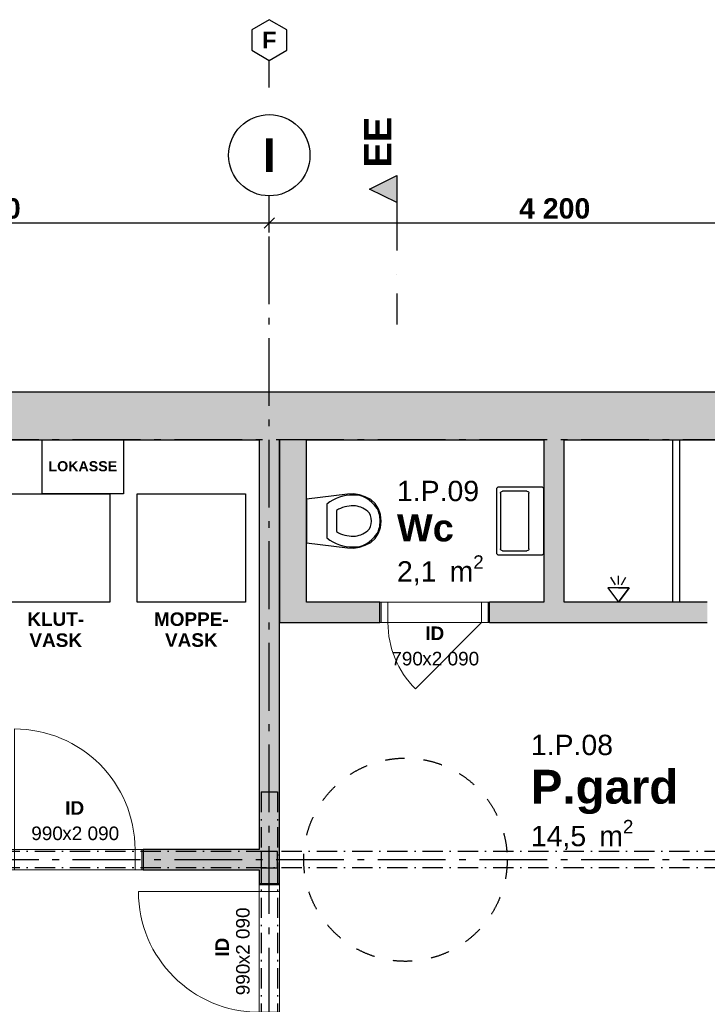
# Model space of a CAD drawing. Header units: millimetres. Extents: x 269 to 62306, y -15633 to 20300.
# Tile 69 of 90: x 30260 to 35330, y 13033 to 20300. Entities that reach past the tile are written whole.
import ezdxf
from ezdxf.enums import TextEntityAlignment as Align

# ---------------------------------------------------------------- set-up
doc = ezdxf.new("R2010")
doc.units = ezdxf.units.MM
doc.header["$LTSCALE"] = 0.5
doc.header["$MEASUREMENT"] = 0
for name, pattern in [('Akselinje', [1500, 1000, -200, 100, -200]), ('Dampsperre', [564.444444, 282.222222, -282.222222]), ('Over snittplan', [520, 300, -100, 20, -100]), ('PLINE', [0]), ('Prikk & stiplet', [1340.555525, 705.555534, -352.777767, 0, -282.222223])]:
    doc.linetypes.add(name, pattern=pattern)
for name, color, linetype in [('222- Søyler', 7, 'Continuous'), ('222- Søyler  (Skravur)', 7, 'Continuous'), ('223- Bjelker', 7, 'Continuous'), ('232- Ikke-bærende yttervegger (Skravur)(Nye konstruksjoner)', 7, 'Continuous'), ('232- Ikke-bærende yttervegger(Nye konstruksjoner)', 7, 'Continuous'), ('242- Ikke-bærende innervegger (Skravur)(Nye konstruksjoner)', 7, 'Continuous'), ('242- Ikke-bærende innervegger(Nye konstruksjoner)', 7, 'Continuous'), ('244- Vinduer_ dører_ foldevegger(Nye konstruksjoner)', 7, 'Continuous'), ('315---A Utstyr for sanitærinstallasjoner(Nye konstruksjoner)', 7, 'Continuous'), ('68-- Inventar (løst)(Nye konstruksjoner)', 7, 'Continuous'), ('68-- Inventar (tekst)(Nye konstruksjoner)', 7, 'Continuous'), ('82-- Modullinjer', 7, 'Continuous'), ('82-- Modullinjer(Nye konstruksjoner)', 7, 'Continuous'), ('842-M___1_100 Målsetting bygning', 7, 'Continuous'), ('852- Snittmarkør', 7, 'Continuous'), ('852- Teknisk_symbolsk informasjon_ bygning(Nye konstruksjoner)', 7, 'Continuous'), ('862- M___Nettoareal(Nye konstruksjoner)', 7, 'Continuous'), ('862- M___Nettoareal(Tekst)(Nye konstruksjoner)', 7, 'Continuous'), ('Rullestolsirkler(Nye konstruksjoner)', 7, 'Continuous')]:
    doc.layers.add(name, color=color, linetype=linetype)
doc.layers.add('234- Vinduer_ dører_ porter(Nye konstruksjoner)', color=7, linetype='Continuous', lineweight=0)
doc.styles.add('GENERATED_STYLE_1', font='Arial.ttf')
doc.styles.add('GENERATED_STYLE_2', font='Arial Bold.ttf')
doc.dimstyles.new('GENERATED_STYLE__1', dxfattribs={"dimtxt": 150, "dimasz": 71.25, "dimexe": 0.18, "dimexo": 2000, "dimgap": 0, "dimtad": 1, "dimtih": 1, "dimtoh": 1, "dimdec": 0, "dimzin": 0, "dimdsep": 46, "dimtxsty": 'GENERATED_STYLE_2', "dimblk": 'ARROWHEAD_6', "dimblk1": 'ARROWHEAD_6', "dimblk2": 'ARROWHEAD_6', "dimcen": 0.09, "dimse1": 1, "dimse2": 1, "dimclrd": 256, "dimclre": 256, "dimclrt": 256, "dimadec": 1, "dimazin": 0, "dimtfac": 1, "dimtdec": 4, "dimtmove": 0, "dimatfit": 3, "dimfxl": 1, "dimtolj": 1, "dimtzin": 0, "dimarcsym": 0})

# ---------------------------------------------------------------- blocks, each defined once
blk = doc.blocks.new('Wc_1.P.09_34', base_point=(33336.7, 16538.2))
at = {"layer": '862- M___Nettoareal(Tekst)(Nye konstruksjoner)', "insert": (33041.7, 16346.7), "char_height": 150, "attachment_point": 1, "style": 'GENERATED_STYLE_1'}
blk.add_mtext('\\A1;{\\pql;\\pt0,100;\\fArial|b0|i0|c0|p0;\\W1.000000;2,1\\fArial|b0|i0|c0|p0;\\W1.000000;\\A1{\\H.66x;\\S^  ;}\\fArial|b0|i0|c0|p0;\\W1.000000; m\\fArial|b0|i0|c0|p0;\\W1.000000;\\A1{\\H.66x;\\S2^  ;}}', dxfattribs=at)
at = {"layer": '862- M___Nettoareal(Tekst)(Nye konstruksjoner)'}
for tag, height, style, p in [('ROOM_NUMBER', 150, 'GENERATED_STYLE_1', (33041.7, 16896.7)), ('ROOM_NAME', 200, 'GENERATED_STYLE_2', (33041.7, 16649.6))]:
    blk.add_attdef(tag, text='', height=height, dxfattribs=dict(at, style=style)).set_placement(p, align=Align.TOP_LEFT)
blk = doc.blocks.new('P.gard_1.P.08_54', base_point=(34540.4, 14624.5))
at = {"layer": '862- M___Nettoareal(Tekst)(Nye konstruksjoner)', "insert": (34029, 14393.8), "char_height": 150, "attachment_point": 1, "style": 'GENERATED_STYLE_1'}
blk.add_mtext('\\A1;{\\pql;\\pt0,100;\\fArial|b0|i0|c0|p0;\\W1.000000;14,5\\fArial|b0|i0|c0|p0;\\W1.000000;\\A1{\\H.66x;\\S^  ;}\\fArial|b0|i0|c0|p0;\\W1.000000; m\\fArial|b0|i0|c0|p0;\\W1.000000;\\A1{\\H.66x;\\S2^  ;}}', dxfattribs=at)
at = {"layer": '862- M___Nettoareal(Tekst)(Nye konstruksjoner)'}
for tag, height, style, p in [('ROOM_NUMBER', 150, 'GENERATED_STYLE_1', (34029, 15022.4)), ('ROOM_NAME', 250, 'GENERATED_STYLE_2', (34029, 14763.8))]:
    blk.add_attdef(tag, text='', height=height, dxfattribs=dict(at, style=style)).set_placement(p, align=Align.TOP_LEFT)
blk = doc.blocks.new('Dør_5')
at = {"layer": '234- Vinduer_ dører_ porter(Nye konstruksjoner)', "linetype": 'PLINE'}
for p, q in [((445, 0), (445, 890)), ((-505, 0), (505, 0)), ((-495, 0), (-505, 0)), ((-505, 0), (-505, -150)), ((-445, 0), (-495, 0)), ((-495, 0), (-495, -150)), ((-445, 0), (445, 0)), ((-445, -150), (-445, 0)), ((495, 0), (445, 0)), ((445, 0), (445, -150)), ((495, 0), (505, 0)), ((495, -150), (495, 0)), ((505, 0), (505, -150)), ((-505, -150), (505, -150)), ((-495, -150), (-505, -150)), ((-495, -150), (-445, -150)), ((445, -150), (-445, -150)), ((445, -150), (495, -150)), ((495, -150), (505, -150))]:
    blk.add_line(p, q, dxfattribs=at)
blk.add_arc((445, 0), 890, 90, 180, dxfattribs=at)
at = {"layer": '244- Vinduer_ dører_ foldevegger(Nye konstruksjoner)', "linetype": 'PLINE'}
for p, q in [((-505, 0), (-505, -150)), ((-505, 0), (-505, -150)), ((505, 0), (505, -150)), ((505, 0), (505, -150))]:
    blk.add_line(p, q, dxfattribs=at)
blk = doc.blocks.new('Dørstempel_4')
at = {"layer": '852- Teknisk_symbolsk informasjon_ bygning(Nye konstruksjoner)', "char_height": 100, "attachment_point": 1, "rotation": 180, "style": 'GENERATED_STYLE_1'}
for s, insert in [('\\A1;{\\pql;\\pt0,100;\\fArial|b0|i0|c0|p0;\\W1.000000;x2\xa0090\\fArial|b0|i0|c0|p0;\\W1.000000;\\A1{\\H.66x;\\S^  ;}\\fArial|b0|i0|c0|p0;\\W1.000000;\\fArial|b0|i0|c0|p0;\\W1.000000;\\A1{\\H.66x;\\S^  ;}}', (91.5, -320)), ('\\A1;{\\pql;\\pt0,100;\\fArial|b0|i0|c0|p0;\\W1.000000;990\\fArial|b0|i0|c0|p0;\\W1.000000;\\A1{\\H.66x;\\S^  ;}\\fArial|b0|i0|c0|p0;\\W1.000000;\\fArial|b0|i0|c0|p0;\\W1.000000;\\A1{\\H.66x;\\S^  ;}}', (320.3, -320))]:
    blk.add_mtext(s, dxfattribs=dict(at, insert=insert))
at = {"layer": '852- Teknisk_symbolsk informasjon_ bygning(Nye konstruksjoner)', "style": 'GENERATED_STYLE_2'}
blk.add_attdef('AC_WIDO_ID', text='', height=100, rotation=180, dxfattribs=at).set_placement((0, -308.6), align=Align.BOTTOM_CENTER)
blk = doc.blocks.new('Dør_8')
at = {"layer": '234- Vinduer_ dører_ porter(Nye konstruksjoner)', "linetype": 'PLINE'}
for p, q in [((345, 0), (-142.9, 487.9)), ((-405, 0), (405, 0)), ((-395, 0), (-405, 0)), ((-405, 0), (-405, -150)), ((-345, 0), (-395, 0)), ((-395, 0), (-395, -150)), ((-345, 0), (345, 0)), ((-345, -150), (-345, 0)), ((395, 0), (345, 0)), ((345, 0), (345, -150)), ((395, 0), (405, 0)), ((395, -150), (395, 0)), ((405, 0), (405, -150)), ((-405, -150), (405, -150)), ((-395, -150), (-405, -150)), ((-395, -150), (-345, -150)), ((345, -150), (-345, -150)), ((345, -150), (395, -150)), ((395, -150), (405, -150))]:
    blk.add_line(p, q, dxfattribs=at)
blk.add_arc((345, 0), 690, 135, 180, dxfattribs=at)
at = {"layer": '244- Vinduer_ dører_ foldevegger(Nye konstruksjoner)', "linetype": 'PLINE'}
for p, q in [((-405, 0), (-405, -150)), ((-405, 0), (-405, -150)), ((405, 0), (405, -150)), ((405, 0), (405, -150))]:
    blk.add_line(p, q, dxfattribs=at)
blk = doc.blocks.new('Dørstempel_8')
at = {"layer": '852- Teknisk_symbolsk informasjon_ bygning(Nye konstruksjoner)', "char_height": 100, "attachment_point": 1, "style": 'GENERATED_STYLE_1'}
for s, insert in [('\\A1;{\\pql;\\pt0,100;\\fArial|b0|i0|c0|p0;\\W1.000000;790\\fArial|b0|i0|c0|p0;\\W1.000000;\\A1{\\H.66x;\\S^  ;}\\fArial|b0|i0|c0|p0;\\W1.000000;\\fArial|b0|i0|c0|p0;\\W1.000000;\\A1{\\H.66x;\\S^  ;}}', (-320.3, -365.7)), ('\\A1;{\\pql;\\pt0,100;\\fArial|b0|i0|c0|p0;\\W1.000000;x2\xa0090\\fArial|b0|i0|c0|p0;\\W1.000000;\\A1{\\H.66x;\\S^  ;}\\fArial|b0|i0|c0|p0;\\W1.000000;\\fArial|b0|i0|c0|p0;\\W1.000000;\\A1{\\H.66x;\\S^  ;}}', (-91.5, -365.7))]:
    blk.add_mtext(s, dxfattribs=dict(at, insert=insert))
at = {"layer": '852- Teknisk_symbolsk informasjon_ bygning(Nye konstruksjoner)', "style": 'GENERATED_STYLE_2'}
blk.add_attdef('AC_WIDO_ID', text='', height=100, dxfattribs=at).set_placement((0, -308.6), align=Align.BOTTOM_CENTER)
blk = doc.blocks.new('Dørstempel_6')
at = {"layer": '852- Teknisk_symbolsk informasjon_ bygning(Nye konstruksjoner)', "char_height": 100, "attachment_point": 1, "style": 'GENERATED_STYLE_1'}
for s, insert in [('\\A1;{\\pql;\\pt0,100;\\fArial|b0|i0|c0|p0;\\W1.000000;990\\fArial|b0|i0|c0|p0;\\W1.000000;\\A1{\\H.66x;\\S^  ;}\\fArial|b0|i0|c0|p0;\\W1.000000;\\fArial|b0|i0|c0|p0;\\W1.000000;\\A1{\\H.66x;\\S^  ;}}', (-320.3, 170)), ('\\A1;{\\pql;\\pt0,100;\\fArial|b0|i0|c0|p0;\\W1.000000;x2\xa0090\\fArial|b0|i0|c0|p0;\\W1.000000;\\A1{\\H.66x;\\S^  ;}\\fArial|b0|i0|c0|p0;\\W1.000000;\\fArial|b0|i0|c0|p0;\\W1.000000;\\A1{\\H.66x;\\S^  ;}}', (-91.5, 170))]:
    blk.add_mtext(s, dxfattribs=dict(at, insert=insert))
at = {"layer": '852- Teknisk_symbolsk informasjon_ bygning(Nye konstruksjoner)', "style": 'GENERATED_STYLE_2'}
blk.add_attdef('AC_WIDO_ID', text='', height=100, dxfattribs=at).set_placement((0, 225.4), align=Align.BOTTOM_CENTER)
blk = doc.blocks.new('Standard grid marker')
at = {"layer": '82-- Modullinjer', "linetype": 'Akselinje'}
for p, q in [((200, 0), (18800, 0)), ((18800, 0), (19000, 0))]:
    blk.add_line(p, q, dxfattribs=at)
at = {"layer": '82-- Modullinjer', "linetype": 'PLINE'}
blk.add_circle((19300, 0), 300, dxfattribs=at)
at = {"layer": '82-- Modullinjer', "linetype": 'Akselinje'}
blk.add_point((18800, 0), dxfattribs=at)
blk.add_point((18800, 0), dxfattribs=at)
at = {"layer": '82-- Modullinjer', "style": 'GENERATED_STYLE_2'}
blk.add_attdef('AC_MarkerText_1', text='', height=250, rotation=270, dxfattribs=at).set_placement((19482.1, -57.1), align=Align.TOP_CENTER)
blk = doc.blocks.new('Standard grid marker_4')
at = {"layer": '82-- Modullinjer', "linetype": 'Akselinje'}
blk.add_line((200, 0), (53500, 0), dxfattribs=at)
at = {"layer": '82-- Modullinjer', "style": 'GENERATED_STYLE_2'}
blk.add_attdef('AC_MarkerText_1', text='', height=250, rotation=180, dxfattribs=at).set_placement((54000, -239.3), align=Align.TOP_CENTER)
blk = doc.blocks.new('Standard grid marker_5')
at = {"layer": '82-- Modullinjer(Nye konstruksjoner)', "linetype": 'Akselinje'}
blk.add_line((200, 0), (53500, 0), dxfattribs=at)
at = {"layer": '82-- Modullinjer(Nye konstruksjoner)', "style": 'GENERATED_STYLE_2'}
blk.add_attdef('AC_MarkerText_1', text='', height=250, rotation=180, dxfattribs=at).set_placement((54000, -239.3), align=Align.TOP_CENTER)
blk = doc.blocks.new('Servant')
at = {"layer": '315---A Utstyr for sanitærinstallasjoner(Nye konstruksjoner)', "linetype": 'PLINE'}
for p, q in [((-220, -305), (-220, -125)), ((-205, -110), (205, -110)), ((220, -125), (220, -305)), ((205, -320), (-205, -320))]:
    blk.add_line(p, q, dxfattribs=at)
at = {"layer": '315---A Utstyr for sanitærinstallasjoner(Nye konstruksjoner)', "linetype": 'PLINE', "flags": 128}
blk.add_lwpolyline([(-235, 0), (235, 0, -0.414214), (250, -15), (250, -335, -0.414214), (235, -350), (-235, -350, -0.414214), (-250, -335), (-250, -15, -0.414214)], format="xyb", close=True, dxfattribs=at)
at = {"layer": '315---A Utstyr for sanitærinstallasjoner(Nye konstruksjoner)', "linetype": 'PLINE'}
for centre, start, end in [((-205, -125), 90, 180), ((205, -125), 0, 90), ((-205, -305), 180, 270), ((205, -305), 270, 0)]:
    blk.add_arc(centre, 15, start, end, dxfattribs=at)
blk = doc.blocks.new('WC')
at = {"layer": '315---A Utstyr for sanitærinstallasjoner(Nye konstruksjoner)', "linetype": 'PLINE'}
for p, q in [((0, -148.7), (-124.5, -148.7)), ((124.5, -148.7), (0, -148.7)), ((0, -219.6), (-78.6, -219.6)), ((78.6, -219.6), (0, -219.6))]:
    blk.add_line(p, q, dxfattribs=at)
at = {"layer": '315---A Utstyr for sanitærinstallasjoner(Nye konstruksjoner)', "linetype": 'PLINE', "flags": 128}
blk.add_lwpolyline([(-193.6, -389.7), (-179.4, -432.4), (-157.7, -472.8), (-128.5, -504.7), (-90.7, -529.2), (-46.9, -544.7), (0, -550), (46.9, -544.7), (90.7, -529.2), (128.5, -504.7), (157.7, -472.8), (179.4, -432.4), (193.6, -389.7), (199.9, -345.5), (198.1, -301.1), (161.1, 0), (-161.1, 0), (-198.1, -301.1), (-199.9, -345.5)], close=True, dxfattribs=at)
at = {"layer": '315---A Utstyr for sanitærinstallasjoner(Nye konstruksjoner)', "linetype": 'PLINE'}
for centre, major_axis, start_param, end_param in [((295, -333.4), (486, 0), 2.612188, 3.165208), ((-295, -333.4), (486, 0), 6.259567, 6.812588), ((302.2, -341.7), (414, 0), 2.738768, 3.154495), ((-302.2, -341.7), (414, 0), 6.27028, 6.686008), ((102.2, -354.3), (293.6, 0), 3.085861, 3.98645), ((154.2, -345.1), (265.9, 0), 3.144841, 3.702507), ((-154.2, -345.1), (265.9, 0), 5.722267, 6.279932), ((-102.2, -354.3), (293.6, 0), 5.438324, 6.338913), ((0.9, -411.5), (89.4, 0), 3.778693, 4.701998), ((-0.9, -411.5), (89.4, 0), 4.72278, 5.646085), ((0.9, -423.5), (158.3, 0), 4.079884, 4.706528), ((-0.9, -423.5), (158.3, 0), 4.71825, 5.344894)]:
    blk.add_ellipse(centre, major_axis=major_axis, ratio=0.752422, start_param=start_param, end_param=end_param, dxfattribs=at)
blk = doc.blocks.new('Dusjgarnityr')
at = {"layer": '315---A Utstyr for sanitærinstallasjoner(Nye konstruksjoner)', "linetype": 'PLINE'}
for p, q in [((-78.075, -106.066), (0, 0)), ((78.075, -106.066), (0, 0)), ((0, -106.066), (-78.075, -106.066)), ((-23.027, -128.291), (-55.419, -184.792)), ((0, -106.066), (78.075, -106.066)), ((0, -130.341), (0, -195.469)), ((23.027, -128.291), (55.419, -184.792))]:
    blk.add_line(p, q, dxfattribs=at)
at = {"layer": '315---A Utstyr for sanitærinstallasjoner(Nye konstruksjoner)', "linetype": 'PLINE', "flags": 128}
blk.add_lwpolyline([(0, 0), (-78.075, -106.066), (78.075, -106.066)], close=True, dxfattribs=at)
blk = doc.blocks.new('Standard grid marker_9')
at = {"layer": '82-- Modullinjer', "linetype": 'PLINE'}
for p, q in [((275, 129.9), (200, 0)), ((425, 129.9), (275, 129.9)), ((500, 0), (425, 129.9)), ((200, 0), (275, -129.9)), ((425, -129.9), (500, 0)), ((275, -129.9), (425, -129.9))]:
    blk.add_line(p, q, dxfattribs=at)
at = {"layer": '82-- Modullinjer', "linetype": 'Akselinje'}
for p, q in [((0, 0), (200, 0)), ((0, 0), (0, 0)), ((200, 0), (200, 0))]:
    blk.add_line(p, q, dxfattribs=at)
blk.add_point((200, 0), dxfattribs=at)
blk.add_point((200, 0), dxfattribs=at)
at = {"layer": '82-- Modullinjer', "style": 'GENERATED_STYLE_2'}
blk.add_attdef('AC_MarkerText_1', text='', height=125, rotation=270, dxfattribs=at).set_placement((441.1, -28.6), align=Align.TOP_CENTER)
blk = doc.blocks.new('*D501')
at = {"layer": '842-M___1_100 Målsetting bygning', "linetype": 'PLINE'}
for p, q in [((27937.5, 18837.5), (27862.5, 18762.5)), ((27900, 18729.7), (27900, 18870.3)), ((32137.5, 18837.5), (32062.5, 18762.5)), ((32100, 18729.7), (32100, 18870.3)), ((27900, 18800), (32100, 18800))]:
    blk.add_line(p, q, dxfattribs=at)
at = {"layer": '842-M___1_100 Målsetting bygning', "insert": (29742.6, 18830), "char_height": 150, "attachment_point": 7, "style": 'GENERATED_STYLE_2'}
blk.add_mtext('\\A1;{\\pql;\\fArial|b1|i0|c0|p0;\\W1.000000;4\xa0200}', dxfattribs=at)
blk = doc.blocks.new('ARROWHEAD_6')
at = {"linetype": 'Continuous'}
for p, q in [((0, 0), (-1, 0)), ((-0.5, -0.5), (0.5, 0.5))]:
    blk.add_line(p, q, dxfattribs=at)
blk = doc.blocks.new('*D502')
at = {"layer": '842-M___1_100 Målsetting bygning', "linetype": 'PLINE'}
for p, q in [((32137.5, 18837.5), (32062.5, 18762.5)), ((32100, 18729.7), (32100, 18870.3)), ((36337.5, 18837.5), (36262.5, 18762.5)), ((36300, 18729.7), (36300, 18870.3)), ((32100, 18800), (36300, 18800))]:
    blk.add_line(p, q, dxfattribs=at)
at = {"layer": '842-M___1_100 Målsetting bygning', "insert": (33942.6, 18830), "char_height": 150, "attachment_point": 7, "style": 'GENERATED_STYLE_2'}
blk.add_mtext('\\A1;{\\pql;\\fArial|b1|i0|c0|p0;\\W1.000000;4\xa0200}', dxfattribs=at)

msp = doc.modelspace()

# ---------------------------------------------------------------- hatches: boundary and pattern name
at = {"layer": '222- Søyler  (Skravur)', "linetype": 'Continuous'}
msp.add_hatch(color=256, dxfattribs=at).paths.add_polyline_path([(32040, 14040), (32160, 14040), (32160, 14160), (32040, 14160)])
at = {"layer": '232- Ikke-bærende yttervegger (Skravur)(Nye konstruksjoner)', "linetype": 'Continuous'}
msp.add_hatch(color=256, dxfattribs=at).paths.add_polyline_path([(27960, 17200), (36240, 17200), (36240, 17550), (27960, 17550)])
at = {"layer": '242- Ikke-bærende innervegger (Skravur)(Nye konstruksjoner)', "linetype": 'Continuous'}
for points in [[(32025, 13925), (32175, 13925), (32175, 17200), (32025, 17200)], [(32375, 16000), (32375, 17200), (32175, 17200), (32175, 16000)], [(34125, 17200), (34125, 16000), (34275, 16000), (34275, 17200)], [(32175, 15850), (32375, 15850), (32375, 16000)], [(32175, 15850), (32375, 16000), (32175, 16000)], [(32375, 15850), (32915, 15850), (32915, 16000), (32375, 16000)], [(33725, 16000), (33725, 15850), (35330, 15850), (35330, 16000)], [(32025, 14175), (31170, 14175), (31170, 14025), (32025, 14025)]]:
    msp.add_hatch(color=256, dxfattribs=at).paths.add_polyline_path(points)
at = {"layer": '852- Snittmarkør', "linetype": 'Continuous'}
msp.add_hatch(color=256, dxfattribs=at).paths.add_polyline_path([(33039.5, 19150), (32839.5, 19050), (33039.5, 18950)])

# ---------------------------------------------------------------- linework, layer by layer
at = {"layer": '222- Søyler', "linetype": 'PLINE', "flags": 128}
msp.add_lwpolyline([(32040, 14040), (32160, 14040), (32160, 14160), (32040, 14160)], close=True, dxfattribs=at)
at = {"layer": '223- Bjelker', "linetype": 'Over snittplan'}
for p, q in [((32040, 14600), (32040, 360)), ((32040, 14600), (32160, 14600)), ((32160, 14600), (32160, 360)), ((36240, 14160), (27840, 14160)), ((36240, 14040), (27840, 14040))]:
    msp.add_line(p, q, dxfattribs=at)
at = {"layer": '232- Ikke-bærende yttervegger(Nye konstruksjoner)', "linetype": 'PLINE', "flags": 128}
for points in [[(36440, 17550), (27960, 17550)], [(27960, 17200), (32025, 17200)], [(32375, 17200), (34125, 17200)], [(34275, 17200), (36240, 17200)]]:
    msp.add_lwpolyline(points, dxfattribs=at)
at = {"layer": '242- Ikke-bærende innervegger(Nye konstruksjoner)', "linetype": 'PLINE'}
for p, q in [((32915, 15850), (32915, 16000)), ((33725, 15850), (33725, 16000)), ((31170, 14175), (31170, 14025)), ((32025, 13925), (32175, 13925))]:
    msp.add_line(p, q, dxfattribs=at)
at = {"layer": '242- Ikke-bærende innervegger(Nye konstruksjoner)', "linetype": 'PLINE', "flags": 128}
for points in [[(32025, 17200), (32025, 14175)], [(32175, 13925), (32175, 17200)], [(32175, 17200), (32175, 15850)], [(32375, 16000), (32375, 17200)], [(34125, 17200), (34125, 16000)], [(34275, 16000), (34275, 17200)], [(32915, 16000), (32375, 16000)], [(34125, 16000), (33725, 16000)], [(35330, 16000), (34275, 16000)], [(32175, 15850), (32375, 15850)], [(32375, 15850), (32915, 15850)], [(33725, 15850), (35330, 15850)], [(32025, 14175), (31170, 14175)], [(31170, 14025), (32025, 14025)], [(32025, 14025), (32025, 13925)]]:
    msp.add_lwpolyline(points, dxfattribs=at)
at = {"layer": '315---A Utstyr for sanitærinstallasjoner(Nye konstruksjoner)', "linetype": 'PLINE', "flags": 128}
msp.add_lwpolyline([(35075, 17200), (35125, 17200), (35125, 16000), (35075, 16000)], close=True, dxfattribs=at)
at = {"layer": '68-- Inventar (løst)(Nye konstruksjoner)', "linetype": 'PLINE', "flags": 128}
for points in [[(31025, 17200), (31025, 16800), (30425, 16800), (30425, 17200)], [(30925, 16800), (30925, 16000), (30125, 16000), (30125, 16800)], [(31925, 16800), (31925, 16000), (31125, 16000), (31125, 16800)]]:
    msp.add_lwpolyline(points, close=True, dxfattribs=at)
at = {"layer": '852- Snittmarkør', "linetype": 'Prikk & stiplet'}
msp.add_line((33039.5, 18950), (33039.5, 18050), dxfattribs=at)
at = {"layer": '852- Snittmarkør', "linetype": 'PLINE', "flags": 128}
msp.add_lwpolyline([(33039.5, 19150), (33039.5, 18950), (32839.5, 19050)], close=True, dxfattribs=at)
at = {"layer": 'Rullestolsirkler(Nye konstruksjoner)', "linetype": 'Dampsperre'}
msp.add_circle((33104.3, 14100), 750, dxfattribs=at)

# ---------------------------------------------------------------- block references
at = {"layer": '244- Vinduer_ dører_ foldevegger(Nye konstruksjoner)', "linetype": 'PLINE', "xscale": -1, "zscale": 1000, "rotation": 180}
msp.add_blockref('Dør_8', (33320, 15850), dxfattribs=at)
at = {"layer": '244- Vinduer_ dører_ foldevegger(Nye konstruksjoner)', "linetype": 'PLINE', "xscale": -1, "zscale": 1000}
msp.add_blockref('Dør_5', (30665, 14175), dxfattribs=at)
at = {"layer": '244- Vinduer_ dører_ foldevegger(Nye konstruksjoner)', "linetype": 'PLINE', "zscale": 1000, "rotation": 90}
msp.add_blockref('Dør_5', (32025, 13420), dxfattribs=at)
at = {"layer": '315---A Utstyr for sanitærinstallasjoner(Nye konstruksjoner)', "linetype": 'PLINE', "zscale": 1000}
for name, p, rotation in [('WC', (32375, 16600), 90), ('Dusjgarnityr', (34675, 16000), 180)]:
    msp.add_blockref(name, p, dxfattribs=dict(at, rotation=rotation))
at = {"layer": '315---A Utstyr for sanitærinstallasjoner(Nye konstruksjoner)', "linetype": 'PLINE', "xscale": -1, "zscale": 1000, "rotation": 270}
msp.add_blockref('Servant', (34125, 16600), dxfattribs=at)
at = {"layer": '82-- Modullinjer', "linetype": 'PLINE'}
ref = msp.add_blockref('Standard grid marker_9', (32100, 19800), dxfattribs=dict(at, zscale=1000, rotation=90))
ref.add_attrib('AC_MarkerText_1', 'F', dxfattribs={"color": 8, "height": 125, "rotation": 360, "style": 'GENERATED_STYLE_2'}).set_placement((32100, 20212.5), align=Align.TOP_CENTER)
ref = msp.add_blockref('Standard grid marker', (32100, 0), dxfattribs=dict(at, zscale=1000, rotation=90))
ref.add_attrib('AC_MarkerText_1', 'I', dxfattribs={"color": 8, "height": 250, "rotation": 360, "style": 'GENERATED_STYLE_2'}).set_placement((32100, 19425), align=Align.TOP_CENTER)
at = {"layer": '82-- Modullinjer', "linetype": 'PLINE', "zscale": 1000, "rotation": 180}
msp.add_blockref('Standard grid marker_4', (54600, 14100), dxfattribs=at)
at = {"layer": '82-- Modullinjer(Nye konstruksjoner)', "linetype": 'PLINE', "zscale": 1000, "rotation": 180}
msp.add_blockref('Standard grid marker_5', (54600, 17200), dxfattribs=at)
at = {"layer": '852- Teknisk_symbolsk informasjon_ bygning(Nye konstruksjoner)'}
ref = msp.add_blockref('Dørstempel_8', (33320, 16000), dxfattribs=at)
ref.add_attrib('AC_WIDO_ID', 'ID', dxfattribs={"color": 7, "height": 100, "style": 'GENERATED_STYLE_2'}).set_placement((33320, 15691.4), align=Align.BOTTOM_CENTER)
ref = msp.add_blockref('Dørstempel_6', (30665, 14175), dxfattribs=at)
ref.add_attrib('AC_WIDO_ID', 'ID', dxfattribs={"color": 7, "height": 100, "style": 'GENERATED_STYLE_2'}).set_placement((30665, 14402.1), align=Align.BOTTOM_CENTER)
ref = msp.add_blockref('Dørstempel_4', (32175, 13420), dxfattribs=dict(at, rotation=270))
ref.add_attrib('AC_WIDO_ID', 'ID', dxfattribs={"color": 7, "height": 100, "rotation": 90, "style": 'GENERATED_STYLE_2'}).set_placement((31832.1, 13454.3), align=Align.BOTTOM_CENTER)
at = {"layer": '862- M___Nettoareal(Nye konstruksjoner)', "linetype": 'Continuous'}
ref = msp.add_blockref('Wc_1.P.09_34', (33336.7, 16538.2), dxfattribs=at)
ref.add_attrib('ROOM_NAME', 'Wc', dxfattribs={"layer": '862- M___Nettoareal(Tekst)(Nye konstruksjoner)', "color": 7, "height": 200, "style": 'GENERATED_STYLE_2'}).set_placement((33041.7, 16649.6), align=Align.TOP_LEFT)
ref.add_attrib('ROOM_NUMBER', '1.P.09', dxfattribs={"layer": '862- M___Nettoareal(Tekst)(Nye konstruksjoner)', "color": 7, "height": 150, "style": 'GENERATED_STYLE_1'}).set_placement((33041.7, 16896.7), align=Align.TOP_LEFT)
ref = msp.add_blockref('P.gard_1.P.08_54', (34540.4, 14624.5), dxfattribs=at)
ref.add_attrib('ROOM_NAME', 'P.gard', dxfattribs={"layer": '862- M___Nettoareal(Tekst)(Nye konstruksjoner)', "color": 7, "height": 250, "style": 'GENERATED_STYLE_2'}).set_placement((34029, 14763.8), align=Align.TOP_LEFT)
ref.add_attrib('ROOM_NUMBER', '1.P.08', dxfattribs={"layer": '862- M___Nettoareal(Tekst)(Nye konstruksjoner)', "color": 7, "height": 150, "style": 'GENERATED_STYLE_1'}).set_placement((34029, 15022.4), align=Align.TOP_LEFT)

# ---------------------------------------------------------------- texts
at = {"layer": '68-- Inventar (tekst)(Nye konstruksjoner)', "linetype": 'Continuous', "insert": (30725, 17003.6), "char_height": 75, "attachment_point": 5, "style": 'GENERATED_STYLE_2'}
msp.add_mtext('\\A1;{\\pqc;\\fArial|b1|i0|c0|p0;\\W1.000000;LOKASSE}', dxfattribs=at)
at = {"layer": '68-- Inventar (tekst)(Nye konstruksjoner)', "linetype": 'Continuous', "char_height": 100, "attachment_point": 5, "style": 'GENERATED_STYLE_2'}
for s, insert, line_spacing_factor in [('\\A1;{\\pqc;\\fArial|b1|i0|c0|p0;\\W1.000000;KLUT-\\P\\pqc;\\fArial|b1|i0|c0|p0;\\W1.000000;VASK}', (30525, 15797.7), 0.933128), ('\\A1;{\\pqc;\\fArial|b1|i0|c0|p0;\\W1.000000;MOPPE-\\P\\pqc;\\fArial|b1|i0|c0|p0;\\W1.000000;VASK}', (31525, 15797.7), 0.923773)]:
    msp.add_mtext(s, dxfattribs=dict(at, insert=insert, line_spacing_factor=line_spacing_factor))
at = {"layer": '852- Snittmarkør', "insert": (32999.5, 19210), "char_height": 200, "attachment_point": 7, "rotation": 90, "style": 'GENERATED_STYLE_2'}
msp.add_mtext('\\A1;{\\pql;\\pt0;\\fArial|b1|i0|c0|p0;\\W1.000000;EE}', dxfattribs=at)

# ---------------------------------------------------------------- dimensions: what is measured, and where the dimension line sits
at = {"layer": '842-M___1_100 Målsetting bygning', "linetype": 'Continuous'}
for base, p1, p2, picture, middle in [((32100, 18800), (27900, 18350), (32100, 18800), '*D501', (30007.5, 18905)), ((36300, 18800), (32100, 18800), (36300, 18800), '*D502', (34207.5, 18905))]:
    dim = msp.add_linear_dim(base=base, p1=p1, p2=p2, dimstyle='GENERATED_STYLE__1', dxfattribs=at)
    dim.commit()
    dim.dimension.update_dxf_attribs({"geometry": picture, "text_midpoint": middle, "dimtype": 160})

doc.saveas('drawing.dxf')
